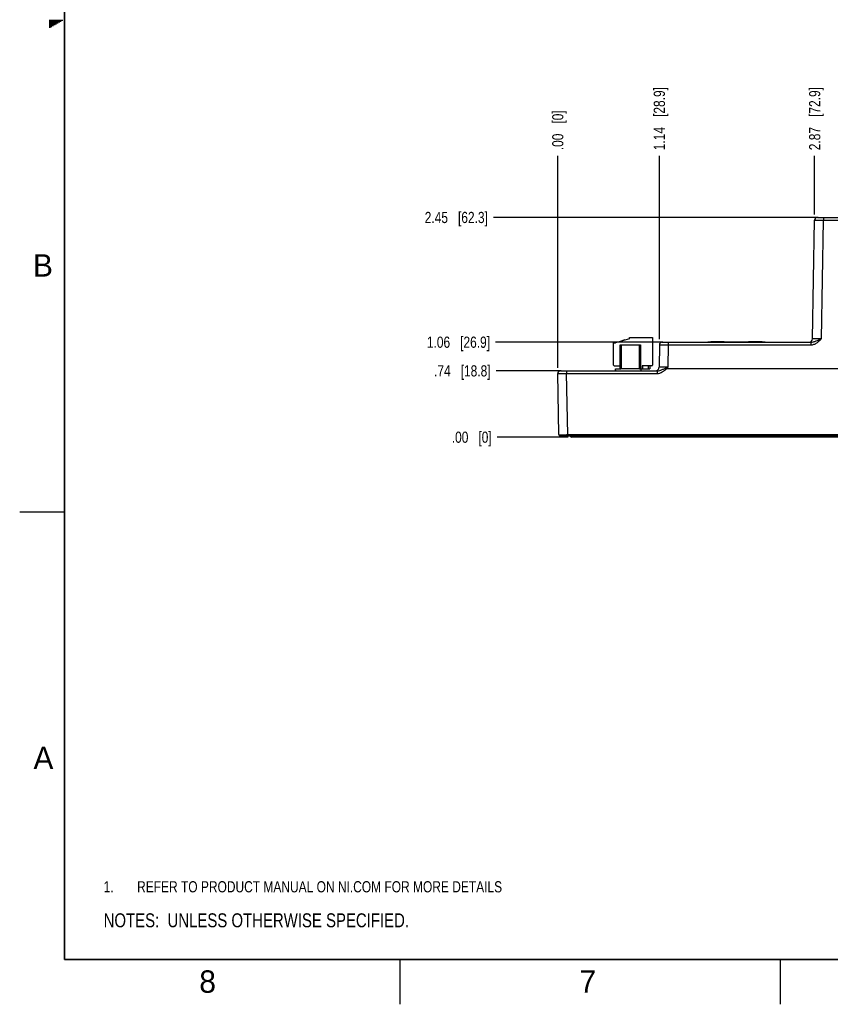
# Model space of a CAD drawing. Header units: inches. Extents: x 0 to 34, y 0 to 22.
# Tile 1 of 56: x 0 to 9.1, y 0 to 11. Entities that reach past the tile are written whole.
import ezdxf

# ---------------------------------------------------------------- set-up
doc = ezdxf.new("R2010")
doc.units = ezdxf.units.IN
doc.header["$LTSCALE"] = 1.87
doc.header["$MEASUREMENT"] = 0
doc.layers.get('0').update_dxf_attribs({"linetype": 'CONTINUOUS'})
doc.layers.add('DETAIL', color=7, linetype='CONTINUOUS')
doc.layers.add('DIMENSIONS', color=7, linetype='CONTINUOUS')
doc.styles.get("Standard").update_dxf_attribs({"font": 'txt', "width": 0.8})
doc.styles.add('TEXTSTYLE_2', font='txt')
doc.dimstyles.new('DIMSTYLE_1', dxfattribs={"dimtxt": 0.125, "dimasz": 0.18, "dimexe": 0.125, "dimexo": 0.0625, "dimgap": 0.03125, "dimtad": 0, "dimtih": 1, "dimtoh": 1, "dimzin": 4, "dimdsep": 46, "dimtxsty": 'STANDARD', "dimblk": '_FILLED', "dimblk1": '_FILLED', "dimblk2": '_FILLED', "dimcen": 0.09, "dimadec": 0, "dimazin": 0, "dimtp": 0.01, "dimtm": 0.01, "dimtfac": 1, "dimtofl": 0, "dimtmove": 0, "dimatfit": 3, "dimldrblk": '_FILLED', "dimfxl": 1, "dimtolj": 1, "dimtzin": 4, "dimarcsym": 0})

# ---------------------------------------------------------------- blocks, each defined once
blk = doc.blocks.new('CUSTOM_NOTE_BL0', base_point=(3.625, 1.312))
at = {"color": 2, "linetype": 'CONTINUOUS', "width": 0.8}
for s, p in [('1.', (0.938, 1.25)), ('REFER TO PRODUCT MANUAL ON NI.COM FOR MORE DETAILS', (1.312, 1.25))]:
    blk.add_text(s, height=0.125, dxfattribs=at).set_placement(p)
blk = doc.blocks.new('*D6')
at = {"layer": 'DIMENSIONS', "color": 2, "linetype": 'CONTINUOUS'}
blk.add_line((6.05, 7.074), (5.324, 7.074), dxfattribs=at)
at = {"layer": 'DIMENSIONS', "color": 2, "linetype": 'CONTINUOUS', "insert": (5.262, 7.136), "char_height": 0.125, "width": 1.025, "attachment_point": 3, "line_spacing_factor": 0.9}
blk.add_mtext('.74{\\Ftxt.shx;\\W1.000000;\\H0.125000; }[18.8]', dxfattribs=at)
blk = doc.blocks.new('_FILLED')
at = {"color": 0, "linetype": 'BYBLOCK'}
blk.add_solid([(0, 0), (-1, 0.174), (-1, -0.174)], dxfattribs=at)
blk = doc.blocks.new('*D7')
at = {"layer": 'DIMENSIONS', "color": 2, "linetype": 'CONTINUOUS'}
blk.add_line((6.128, 6.333), (5.337, 6.333), dxfattribs=at)
at = {"layer": 'DIMENSIONS', "color": 2, "linetype": 'CONTINUOUS', "insert": (5.274, 6.395), "char_height": 0.125, "width": 0.725, "attachment_point": 3, "line_spacing_factor": 0.9}
blk.add_mtext('.00{\\Ftxt.shx;\\W1.000000;\\H0.125000; }[0]', dxfattribs=at)
blk = doc.blocks.new('*D8')
at = {"layer": 'DIMENSIONS', "color": 2, "linetype": 'CONTINUOUS'}
blk.add_line((7.185, 7.393), (5.318, 7.393), dxfattribs=at)
at = {"layer": 'DIMENSIONS', "color": 2, "linetype": 'CONTINUOUS', "insert": (5.256, 7.456), "char_height": 0.125, "width": 1.125, "attachment_point": 3, "line_spacing_factor": 0.9}
blk.add_mtext('1.06{\\Ftxt.shx;\\W1.000000;\\H0.125000; }[26.9]', dxfattribs=at)
blk = doc.blocks.new('*D9')
at = {"layer": 'DIMENSIONS', "color": 2, "linetype": 'CONTINUOUS'}
blk.add_line((8.921, 8.787), (5.294, 8.787), dxfattribs=at)
at = {"layer": 'DIMENSIONS', "color": 2, "linetype": 'CONTINUOUS', "insert": (5.232, 8.849), "char_height": 0.125, "width": 1.125, "attachment_point": 3, "line_spacing_factor": 0.9}
blk.add_mtext('2.45{\\Ftxt.shx;\\W1.000000;\\H0.125000; }[62.3]', dxfattribs=at)
blk = doc.blocks.new('*D10')
at = {"layer": 'DIMENSIONS', "color": 2, "linetype": 'CONTINUOUS'}
blk.add_line((6.012, 7.106), (6.012, 9.474), dxfattribs=at)
at = {"layer": 'DIMENSIONS', "color": 2, "linetype": 'CONTINUOUS', "insert": (5.95, 9.537), "char_height": 0.125, "width": 0.725, "attachment_point": 1, "rotation": 90, "line_spacing_factor": 0.9}
blk.add_mtext('.00{\\Ftxt.shx;\\W1.000000;\\H0.125000; }[0]', dxfattribs=at)
blk = doc.blocks.new('*D11')
at = {"layer": 'DIMENSIONS', "color": 2, "linetype": 'CONTINUOUS'}
blk.add_line((8.883, 8.82), (8.883, 9.474), dxfattribs=at)
at = {"layer": 'DIMENSIONS', "color": 2, "linetype": 'CONTINUOUS', "insert": (8.821, 9.537), "char_height": 0.125, "width": 1.125, "attachment_point": 1, "rotation": 90, "line_spacing_factor": 0.9}
blk.add_mtext('2.87{\\Ftxt.shx;\\W1.000000;\\H0.125000; }[72.9]', dxfattribs=at)
blk = doc.blocks.new('*D12')
at = {"layer": 'DIMENSIONS', "color": 2, "linetype": 'CONTINUOUS'}
blk.add_line((7.148, 7.426), (7.148, 9.474), dxfattribs=at)
at = {"layer": 'DIMENSIONS', "color": 2, "linetype": 'CONTINUOUS', "insert": (7.085, 9.537), "char_height": 0.125, "width": 1.125, "attachment_point": 1, "rotation": 90, "line_spacing_factor": 0.9}
blk.add_mtext('1.14{\\Ftxt.shx;\\W1.000000;\\H0.125000; }[28.9]', dxfattribs=at)
blk = doc.blocks.new('*D13')
at = {"layer": 'DIMENSIONS', "color": 2, "linetype": 'CONTINUOUS'}
for p, q in [((17.095, 9.02), (17.095, 9.474)), ((16.912, 8.957), (17.095, 9.02)), ((16.912, 7.579), (16.912, 8.957))]:
    blk.add_line(p, q, dxfattribs=at)
at = {"layer": 'DIMENSIONS', "color": 2, "linetype": 'CONTINUOUS', "insert": (17.033, 9.537), "char_height": 0.125, "width": 1.325, "attachment_point": 1, "rotation": 90, "line_spacing_factor": 0.9}
blk.add_mtext('10.90{\\Ftxt.shx;\\W1.000000;\\H0.125000; }[276.9]', dxfattribs=at)
blk = doc.blocks.new('*D14')
at = {"layer": 'DIMENSIONS', "color": 2, "linetype": 'CONTINUOUS'}
blk.add_line((16.752, 7.16), (16.752, 9.474), dxfattribs=at)
at = {"layer": 'DIMENSIONS', "color": 2, "linetype": 'CONTINUOUS', "insert": (16.69, 9.537), "char_height": 0.125, "width": 1.325, "attachment_point": 1, "rotation": 90, "line_spacing_factor": 0.9}
blk.add_mtext('10.74{\\Ftxt.shx;\\W1.000000;\\H0.125000; }[272.8]', dxfattribs=at)
blk = doc.blocks.new('NOTES_HEADER_BL1', base_point=(3.1215, 0.9375))
at = {"layer": 'DETAIL', "color": 2, "linetype": 'CONTINUOUS', "width": 0.8}
blk.add_text('NOTES:  UNLESS OTHERWISE SPECIFIED.', height=0.156, dxfattribs=at).set_placement((0.9375, 0.8595))

msp = doc.modelspace()

# ---------------------------------------------------------------- linework, layer by layer
at = {"color": 2, "linetype": 'CONTINUOUS'}
for p, q in [((0.33, 10.99), (0.483, 10.99)), ((0.33, 10.98), (0.465, 10.98)), ((0.33, 10.97), (0.448, 10.97)), ((0.33, 10.96), (0.431, 10.96)), ((0.33, 10.95), (0.413, 10.95)), ((0.33, 10.94), (0.396, 10.94)), ((0.33, 10.93), (0.379, 10.93)), ((0.33, 10.92), (0.361, 10.92)), ((0.33, 10.91), (0.344, 10.91)), ((0, 5.5), (0.5, 5.5)), ((4.25, 0), (4.25, 0.5)), ((8.5, 0), (8.5, 0.5))]:
    msp.add_line(p, q, dxfattribs=at)
at = {"color": 7, "linetype": 'CONTINUOUS'}
for p, q in [((8.86, 7.432), (8.883, 8.757)), ((8.913, 8.787), (16.693, 8.787)), ((8.96, 7.432), (8.983, 8.757)), ((8.983, 8.787), (8.983, 8.757)), ((8.983, 8.757), (9.141, 8.757)), ((6.635, 7.138), (6.635, 7.386)), ((6.635, 7.386), (6.659, 7.386)), ((6.814, 7.433), (6.659, 7.385)), ((6.659, 7.386), (6.659, 7.385)), ((6.763, 7.419), (6.697, 7.399)), ((6.697, 7.399), (6.698, 7.397)), ((6.699, 7.4), (6.7, 7.398)), ((6.702, 7.401), (6.703, 7.399)), ((6.709, 7.403), (6.709, 7.401)), ((6.715, 7.405), (6.716, 7.403)), ((6.724, 7.407), (6.724, 7.405)), ((6.738, 7.412), (6.739, 7.41)), ((6.746, 7.414), (6.747, 7.412)), ((6.753, 7.416), (6.754, 7.414)), ((6.76, 7.418), (6.76, 7.416)), ((6.761, 7.419), (6.762, 7.417)), ((6.763, 7.419), (6.763, 7.417)), ((6.814, 7.433), (6.814, 7.445)), ((6.814, 7.445), (7.07, 7.445)), ((7.07, 7.445), (7.07, 7.366)), ((7.178, 7.393), (8.84, 7.393)), ((7.248, 7.393), (7.248, 7.363)), ((7.689, 7.393), (7.689, 7.398)), ((7.689, 7.398), (8.329, 7.398)), ((7.723, 7.398), (7.723, 7.402)), ((7.723, 7.402), (7.872, 7.402)), ((7.872, 7.398), (7.872, 7.402)), ((8.145, 7.398), (8.145, 7.402)), ((8.145, 7.402), (8.295, 7.402)), ((8.295, 7.398), (8.295, 7.402)), ((8.329, 7.393), (8.329, 7.398)), ((8.84, 7.393), (8.84, 7.363)), ((6.71, 7.103), (6.71, 7.366)), ((6.71, 7.366), (6.938, 7.366)), ((6.722, 7.366), (6.722, 7.095)), ((6.927, 7.095), (6.927, 7.366)), ((6.938, 7.366), (6.938, 7.095)), ((7.07, 7.366), (7.072, 7.366)), ((7.072, 7.366), (7.072, 7.138)), ((7.148, 7.364), (7.144, 7.113)), ((7.148, 7.364), (7.204, 7.364)), ((7.204, 7.364), (7.248, 7.363)), ((7.248, 7.363), (7.244, 7.113)), ((7.248, 7.363), (8.84, 7.363)), ((6.024, 6.362), (6.012, 7.043)), ((6.042, 7.074), (7.123, 7.074)), ((6.112, 7.074), (6.112, 7.043)), ((6.124, 6.362), (6.112, 7.043)), ((6.112, 7.043), (7.123, 7.043)), ((6.112, 7.043), (6.112, 7.043)), ((6.643, 7.13), (6.71, 7.13)), ((6.927, 7.095), (6.718, 7.095)), ((6.942, 7.095), (7.041, 7.095)), ((6.954, 7.13), (6.954, 7.095)), ((7.064, 7.13), (6.954, 7.13)), ((6.962, 7.095), (6.962, 7.13)), ((7.025, 7.095), (7.025, 7.13)), ((7.041, 7.13), (7.041, 7.095)), ((7.123, 7.074), (7.123, 7.043)), ((16.652, 7.098), (7.229, 7.098)), ((6.039, 6.347), (16.724, 6.347)), ((6.124, 6.362), (6.124, 6.347)), ((6.124, 6.362), (16.639, 6.362)), ((16.606, 6.333), (6.17, 6.333)), ((6.19, 6.333), (6.19, 6.347))]:
    msp.add_line(p, q, dxfattribs=at)
at = {"color": 6, "linetype": 'CONTINUOUS'}
for p, q in [((6.657, 7.075), (6.657, 7.095)), ((6.657, 7.095), (6.718, 7.095)), ((6.667, 7.075), (6.657, 7.075)), ((6.667, 7.074), (6.667, 7.075)), ((6.927, 7.095), (6.942, 7.095)), ((6.942, 7.095), (6.942, 7.074))]:
    msp.add_line(p, q, dxfattribs=at)
at = {"color": 7, "linetype": 'CONTINUOUS', "const_width": 0.02}
for points in [[(0.5, 21.5), (0.5, 0.5)], [(0.5, 0.5), (33.5, 0.5)]]:
    msp.add_lwpolyline(points, dxfattribs=at)
at = {"color": 7, "linetype": 'CONTINUOUS'}
for centre, radius, start, end in [((8.913, 8.757), 0.03, 90, 179), ((7.178, 7.363), 0.03, 90, 179), ((8.821, 7.433), 0.0394, 270, 359), ((6.042, 7.044), 0.03, 90, 181), ((6.643, 7.138), 0.00787, 180, 270), ((6.718, 7.103), 0.00787, 180, 270), ((7.064, 7.138), 0.00787, 270, 360), ((7.104, 7.113), 0.0394, 270, 359), ((5.934, 9.199), 2.463, 301.9532, 302.1265), ((6.039, 6.362), 0.015, 181, 270), ((6.17, 6.352), 0.0197, 196.9039, 270)]:
    msp.add_arc(centre, radius, start, end, dxfattribs=at)
for points, knots in [([(8.883, 8.757), (8.883, 8.757), (8.884, 8.757), (8.884, 8.757), (8.884, 8.757), (8.884, 8.757), (8.884, 8.757), (8.885, 8.757), (8.886, 8.757), (8.887, 8.757), (8.888, 8.757), (8.889, 8.757), (8.892, 8.757), (8.896, 8.757), (8.901, 8.757), (8.906, 8.757), (8.913, 8.757), (8.92, 8.757), (8.931, 8.757), (8.946, 8.757), (8.964, 8.757), (8.977, 8.757), (8.983, 8.757)], [0, 0, 0, 0, 0.000309, 0.001215, 0.002722, 0.004829, 0.007535, 0.010839, 0.019232, 0.029988, 0.043079, 0.058477, 0.076142, 0.118101, 0.168554, 0.227013, 0.292917, 0.365629, 0.444451, 0.617333, 0.804918, 1, 1, 1, 1]), ([(8.84, 7.363), (8.846, 7.363), (8.858, 7.365), (8.881, 7.371), (8.907, 7.385), (8.935, 7.407), (8.952, 7.424), (8.96, 7.432)], [0, 0, 0, 0, 0.125011, 0.250057, 0.499753, 0.749782, 1, 1, 1, 1]), ([(8.84, 7.393), (8.851, 7.393), (8.866, 7.396), (8.886, 7.403), (8.906, 7.41), (8.93, 7.42), (8.95, 7.428), (8.96, 7.432)], [0, 0, 0, 0, 0.24563, 0.368277, 0.4917, 0.74311, 1, 1, 1, 1]), ([(8.96, 7.432), (8.954, 7.432), (8.941, 7.432), (8.923, 7.432), (8.908, 7.432), (8.897, 7.432), (8.89, 7.432), (8.883, 7.432), (8.877, 7.432), (8.872, 7.432), (8.869, 7.432), (8.866, 7.432), (8.865, 7.432), (8.863, 7.432), (8.862, 7.432), (8.862, 7.432), (8.861, 7.432), (8.861, 7.432), (8.861, 7.432), (8.86, 7.432), (8.86, 7.432), (8.86, 7.432), (8.86, 7.432)], [0, 0, 0, 0, 0.195073, 0.382659, 0.555547, 0.634374, 0.707092, 0.773, 0.831463, 0.881917, 0.923876, 0.94154, 0.956935, 0.970025, 0.980777, 0.989167, 0.992469, 0.995174, 0.997279, 0.998784, 0.999689, 1, 1, 1, 1]), ([(6.012, 7.043), (6.012, 7.043), (6.012, 7.043), (6.012, 7.043), (6.012, 7.043), (6.013, 7.043), (6.013, 7.043), (6.014, 7.043), (6.015, 7.043), (6.016, 7.043), (6.018, 7.043), (6.021, 7.043), (6.024, 7.043), (6.029, 7.043), (6.035, 7.043), (6.042, 7.043), (6.049, 7.043), (6.06, 7.043), (6.074, 7.043), (6.093, 7.043), (6.105, 7.043), (6.112, 7.043)], [0, 0, 0, 0, 0.000329, 0.001242, 0.002752, 0.004862, 0.010874, 0.019265, 0.030017, 0.043103, 0.058494, 0.076151, 0.11809, 0.16852, 0.226956, 0.292837, 0.365529, 0.444336, 0.617208, 0.804827, 1, 1, 1, 1]), ([(7.123, 7.074), (7.133, 7.074), (7.147, 7.077), (7.166, 7.083), (7.18, 7.088), (7.194, 7.094), (7.208, 7.099), (7.22, 7.104), (7.23, 7.107), (7.235, 7.109), (7.237, 7.109)], [0, 0, 0, 0, 0.246407, 0.369067, 0.492294, 0.616824, 0.743051, 0.870932, 0.935366, 1, 1, 1, 1]), ([(7.123, 7.043), (7.133, 7.043), (7.153, 7.047), (7.176, 7.058), (7.193, 7.069), (7.206, 7.078), (7.217, 7.088), (7.225, 7.094), (7.229, 7.098)], [0, 0, 0, 0, 0.249517, 0.499387, 0.624529, 0.749678, 0.874836, 1, 1, 1, 1]), ([(7.244, 7.113), (7.237, 7.113), (7.224, 7.113), (7.206, 7.113), (7.191, 7.113), (7.18, 7.113), (7.173, 7.113), (7.167, 7.113), (7.161, 7.113), (7.156, 7.113), (7.152, 7.113), (7.15, 7.113), (7.148, 7.113), (7.147, 7.113), (7.146, 7.113), (7.145, 7.113), (7.144, 7.113), (7.144, 7.113), (7.144, 7.113), (7.144, 7.113), (7.144, 7.113), (7.144, 7.113), (7.144, 7.113)], [0, 0, 0, 0, 0.195073, 0.382659, 0.555547, 0.634374, 0.707092, 0.773, 0.831463, 0.881917, 0.923876, 0.94154, 0.956935, 0.970025, 0.980777, 0.989167, 0.992469, 0.995174, 0.997279, 0.998784, 0.999689, 1, 1, 1, 1]), ([(7.237, 7.109), (7.236, 7.108), (7.235, 7.107), (7.233, 7.106), (7.232, 7.105), (7.231, 7.104), (7.23, 7.103), (7.23, 7.102), (7.229, 7.101), (7.229, 7.1), (7.228, 7.099), (7.228, 7.099), (7.228, 7.098), (7.228, 7.098), (7.228, 7.098), (7.229, 7.098), (7.229, 7.098)], [0, 0, 0, 0, 0.249895, 0.374976, 0.437523, 0.500071, 0.62515, 0.687695, 0.750238, 0.812774, 0.875274, 0.906527, 0.937649, 0.953271, 0.968918, 1, 1, 1, 1]), ([(6.024, 6.362), (6.024, 6.361), (6.024, 6.362), (6.024, 6.361), (6.024, 6.361), (6.025, 6.361), (6.025, 6.361), (6.025, 6.361), (6.026, 6.361), (6.027, 6.361), (6.028, 6.361), (6.03, 6.361), (6.032, 6.361), (6.036, 6.361), (6.041, 6.361), (6.047, 6.361), (6.054, 6.361), (6.061, 6.361), (6.072, 6.361), (6.086, 6.361), (6.105, 6.361), (6.117, 6.361), (6.124, 6.362)], [0, 0, 0, 0, 0.000309, 0.001215, 0.002722, 0.004828, 0.007535, 0.010838, 0.01923, 0.029984, 0.043075, 0.058471, 0.076134, 0.118091, 0.168541, 0.226998, 0.292901, 0.365613, 0.444436, 0.617322, 0.804913, 1, 1, 1, 1])]:
    msp.add_open_spline(points, degree=3, knots=knots, dxfattribs=at)

# ---------------------------------------------------------------- block references
at = {"color": 2, "linetype": 'CONTINUOUS'}
msp.add_blockref('CUSTOM_NOTE_BL0', (3.625, 1.312), dxfattribs=at)
at = {"layer": 'DETAIL', "color": 2, "linetype": 'CONTINUOUS'}
msp.add_blockref('NOTES_HEADER_BL1', (3.122, 0.938), dxfattribs=at)

# ---------------------------------------------------------------- texts
at = {"color": 2, "linetype": 'CONTINUOUS', "char_height": 0.25, "width": 0.25, "attachment_point": 1, "line_spacing_factor": 0.9, "style": 'TEXTSTYLE_2'}
for s, insert in [('B', (0.148, 8.376)), ('A', (0.154, 2.876)), ('8', (2.007, 0.379)), ('7', (6.255, 0.379))]:
    msp.add_mtext(s, dxfattribs=dict(at, insert=insert))

# ---------------------------------------------------------------- dimensions: what is measured, and where the dimension line sits
at = {"layer": 'DIMENSIONS', "color": 2, "linetype": 'CONTINUOUS'}
for feature_location, offset, dtype, origin, picture, middle in [((16.912, 7.579), (0.184, 1.895), 0, (6.012, 7.517), '*D13', (17.095, 10.199)), ((16.752, 7.16), (0, 2.314), 1, (6.012, 7.098), '*D14', (16.752, 10.199)), ((8.883, 8.82), (0, 0.654), 1, (6.012, 8.757), '*D11', (8.883, 10.099)), ((7.148, 7.426), (0, 2.048), 1, (6.012, 7.364), '*D12', (7.148, 10.099)), ((6.012100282, 7.105947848), (0, 2.368153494), 1, (6.012100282, 7.043447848), '*D10', (6.012100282, 9.899101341)), ((8.921, 8.787), (-3.627, 0), 0, (8.983, 6.333), '*D9', (4.669, 8.787)), ((7.185, 7.393), (-1.867, 0), 0, (7.248, 6.333), '*D8', (4.693, 7.393)), ((6.05, 7.074), (-0.726, 0), 0, (6.19, 6.333), '*D6', (4.749, 7.074)), ((6.127657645, 6.332632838), (-0.790688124, 0), 0, (6.190157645, 6.332632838), '*D7', (4.911969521, 6.332632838))]:
    dim = msp.add_ordinate_dim(feature_location=feature_location, offset=offset, dtype=dtype, origin=origin, dimstyle='DIMSTYLE_1', dxfattribs=at)
    dim.commit()
    dim.dimension.update_dxf_attribs({"geometry": picture, "text_midpoint": middle})

doc.saveas('drawing.dxf')
